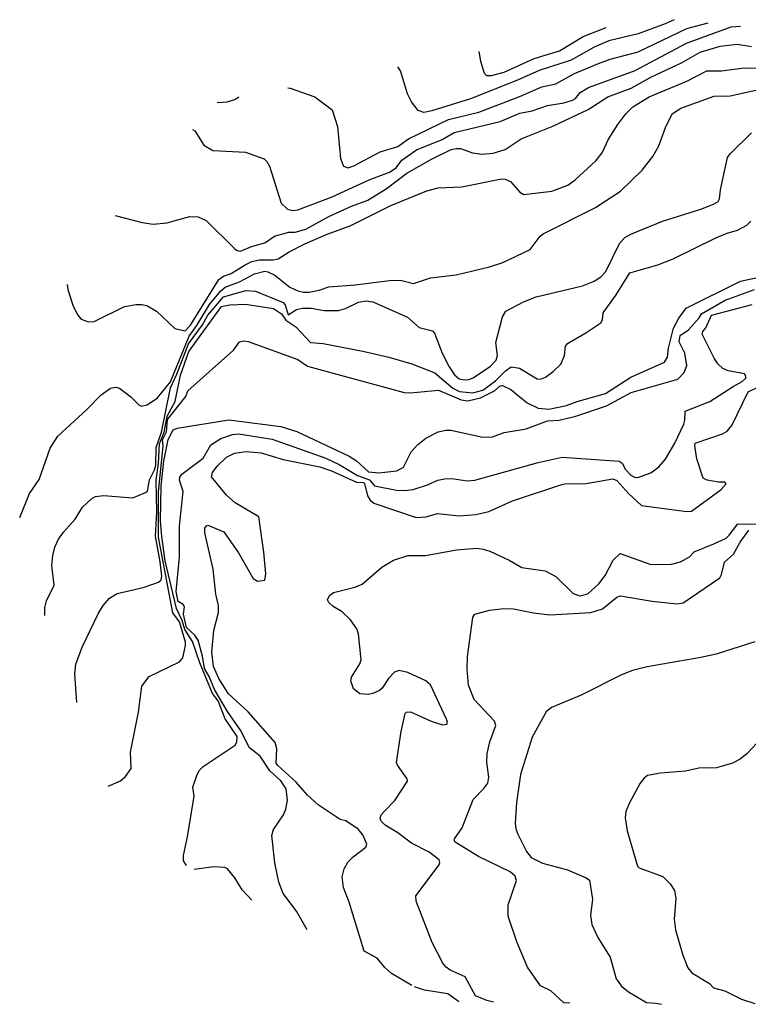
# Model space of a CAD drawing. Header units: metres. Extents: x 92348 to 92618, y 1600225 to 1600386.
# Tile 1 of 2: x 92348 to 92467, y 1600227 to 1600386. Entities that reach past the tile are written whole.
import ezdxf

# ---------------------------------------------------------------- set-up
doc = ezdxf.new("R2010")
doc.units = ezdxf.units.M
doc.header["$LTSCALE"] = 25.4
doc.layers.add('HøydeKurve', color=10, linetype='Continuous')

msp = doc.modelspace()

# ---------------------------------------------------------------- linework, layer by layer
at = {"layer": 'HøydeKurve'}
for points in [[(92376.53, 1600368.47, 121), (92376.87, 1600368.24, 121), (92378.34, 1600365.92, 121), (92379.8, 1600365.05, 121), (92385.1, 1600364.79, 121), (92388.17, 1600363.72, 121), (92388.6, 1600363.31, 121), (92389.03, 1600362.52, 121), (92390.89, 1600356.54, 121), (92391.92, 1600355.54, 121), (92392.82, 1600355.34, 121), (92393.61, 1600355.44, 121), (92399.18, 1600357.54, 121), (92405.2, 1600360.3, 121), (92408.49, 1600361.54, 121), (92409.57, 1600362.28, 121), (92410.51, 1600363.51, 121), (92412.88, 1600365.2, 121), (92417.06, 1600366.88, 121), (92419.01, 1600368.01, 121), (92426.46, 1600369.77, 121), (92429.67, 1600371.12, 121), (92431.65, 1600371.5, 121), (92434.14, 1600372.36, 121), (92436.78, 1600372.81, 121), (92438.22, 1600373.26, 121), (92438.66, 1600373.51, 121), (92439.45, 1600374.46, 121), (92440.8, 1600375.31, 121), (92448.37, 1600378.04, 121), (92456.73, 1600382.49, 121), (92463.94, 1600385.15, 121), (92465.47, 1600385.26, 121)], [(92391.99, 1600375.25, 122), (92392.37, 1600375.2, 122), (92396.37, 1600373.77, 122), (92399.16, 1600371.69, 122), (92400.07, 1600368.96, 122), (92400.52, 1600363.77, 122), (92401.01, 1600362.53, 122), (92401.76, 1600362.27, 122), (92402.68, 1600362.56, 122), (92406.98, 1600364.83, 122), (92409.84, 1600365.72, 122), (92411.6, 1600366.95, 122), (92418.05, 1600370.09, 122), (92422.97, 1600371.31, 122), (92429.75, 1600373.86, 122), (92433.24, 1600375.38, 122), (92435.5, 1600375.9, 122), (92438.55, 1600377.58, 122), (92442.43, 1600379.19, 122), (92444.32, 1600379.87, 122), (92448.84, 1600381.06, 122), (92456.75, 1600384.85, 122), (92460.23, 1600385.76, 122)], [(92454.69, 1600386.29, 123), (92453.22, 1600385.64, 123), (92448.88, 1600383.98, 123), (92444.1, 1600382.87, 123), (92441.69, 1600381.86, 123), (92438, 1600379.74, 123), (92432.81, 1600378.05, 123), (92429.26, 1600376.46, 123), (92421.65, 1600373.46, 123), (92415.39, 1600371.49, 123), (92414.04, 1600371.25, 123), (92413.16, 1600371.54, 123), (92412.08, 1600372.99, 123), (92411.44, 1600374.29, 123), (92410.26, 1600377.99, 123), (92409.85, 1600378.64, 123)], [(92423, 1600381.13, 124), (92423.28, 1600379.54, 124), (92423.85, 1600377.61, 124), (92424.23, 1600377.23, 124), (92425.06, 1600377.23, 124), (92427.08, 1600377.76, 124), (92431.99, 1600379.98, 124), (92436.08, 1600381.22, 124), (92439.95, 1600383.55, 124), (92443.65, 1600385.05, 124)], [(92363.95, 1600354.53, 120), (92368.36, 1600353.38, 120), (92370.11, 1600353.12, 120), (92372.33, 1600353.33, 120), (92376.1, 1600354.39, 120), (92377.46, 1600354.3, 120), (92378.74, 1600353.7, 120), (92383.36, 1600349.13, 120), (92383.78, 1600348.84, 120), (92384.28, 1600348.74, 120), (92386.1, 1600349.52, 120), (92388.23, 1600350.11, 120), (92389.83, 1600351.18, 120), (92392.14, 1600351.85, 120), (92393.17, 1600351.81, 120), (92394.91, 1600352.32, 120), (92398.67, 1600354.36, 120), (92402.31, 1600356.05, 120), (92404.96, 1600357.02, 120), (92407.97, 1600358.84, 120), (92411.29, 1600361.39, 120), (92415.33, 1600363.68, 120), (92418.51, 1600365.22, 120), (92419.29, 1600365.41, 120), (92420.04, 1600365.39, 120), (92421.96, 1600364.68, 120), (92423.46, 1600364.48, 120), (92425.32, 1600364.66, 120), (92427.25, 1600365.24, 120), (92429.89, 1600366.99, 120), (92434.99, 1600369, 120), (92440.76, 1600371.73, 120), (92443.94, 1600373.79, 120), (92447.72, 1600375.18, 120), (92450.89, 1600376.95, 120), (92455.9, 1600379.31, 120), (92458.91, 1600381.01, 120), (92462.17, 1600382.02, 120), (92464.92, 1600382.31, 120), (92467.23, 1600381.93, 120)], [(92356.18, 1600343.32, 119), (92356.29, 1600342.54, 119), (92357.09, 1600339.98, 119), (92357.85, 1600338.43, 119), (92358.44, 1600337.73, 119), (92359.63, 1600337.3, 119), (92360.53, 1600337.34, 119), (92365.46, 1600339.75, 119), (92367.35, 1600340.09, 119), (92368.27, 1600340.09, 119), (92369.12, 1600339.94, 119), (92370.66, 1600339.03, 119), (92373.64, 1600336.18, 119), (92375.35, 1600335.82, 119), (92376.17, 1600336.74, 119), (92380.78, 1600344.14, 119), (92381.57, 1600344.71, 119), (92382.79, 1600345.14, 119), (92385.04, 1600346.54, 119), (92386.17, 1600347.07, 119), (92387.4, 1600347.31, 119), (92389.59, 1600347.33, 119), (92390.43, 1600347.49, 119), (92392.22, 1600348.66, 119), (92394.77, 1600349.95, 119), (92398.38, 1600351.51, 119), (92402.11, 1600352.85, 119), (92408.72, 1600356.14, 119), (92414.57, 1600358.52, 119), (92416.37, 1600359.04, 119), (92420.26, 1600359.2, 119), (92426.66, 1600360.45, 119), (92427.27, 1600360.43, 119), (92428.12, 1600360.04, 119), (92429.63, 1600358.31, 119), (92430.3, 1600357.96, 119), (92434.85, 1600358.49, 119), (92437.46, 1600359.47, 119), (92438.62, 1600360.29, 119), (92442.01, 1600363.38, 119), (92443.02, 1600364.7, 119), (92444.03, 1600366.93, 119), (92445.57, 1600369.27, 119), (92446.87, 1600371.02, 119), (92448.01, 1600372.17, 119), (92450.62, 1600373.8, 119), (92456.77, 1600376.33, 119), (92459.98, 1600377.98, 119), (92462.4, 1600378.01, 119), (92466.13, 1600378.5, 119), (92468.33, 1600378.45, 119)], [(92348.46, 1600305.56, 118), (92350.04, 1600309.44, 118), (92351.61, 1600311.7, 118), (92353.41, 1600316.79, 118), (92354.65, 1600318.74, 118), (92359.38, 1600323.05, 118), (92361.67, 1600325.41, 118), (92363.18, 1600326.53, 118), (92364.09, 1600326.68, 118), (92364.66, 1600326.53, 118), (92366.5, 1600325.1, 118), (92367.84, 1600323.78, 118), (92368.25, 1600323.61, 118), (92369.15, 1600323.79, 118), (92370.83, 1600324.96, 118), (92372.94, 1600327.55, 118), (92375.96, 1600334.97, 118), (92377.22, 1600336.68, 118), (92379.28, 1600340.09, 118), (92381.13, 1600342.32, 118), (92381.84, 1600342.91, 118), (92384.12, 1600343.77, 118), (92386.57, 1600345.04, 118), (92388.26, 1600345.48, 118), (92388.76, 1600345.39, 118), (92389.86, 1600344.83, 118), (92392.33, 1600342.92, 118), (92393.61, 1600342.3, 118), (92394.53, 1600342.09, 118), (92395.46, 1600342.1, 118), (92397.06, 1600342.42, 118), (92398.67, 1600342.96, 118), (92402.92, 1600343.29, 118), (92408.48, 1600343.98, 118), (92410.26, 1600344.02, 118), (92412.41, 1600343.52, 118), (92415.13, 1600344.4, 118), (92419.3, 1600344.89, 118), (92424.7, 1600346.18, 118), (92426.89, 1600346.92, 118), (92431.34, 1600349.03, 118), (92432.96, 1600351.18, 118), (92433.46, 1600351.58, 118), (92441.93, 1600355.85, 118), (92445.98, 1600358.47, 118), (92449.52, 1600361.9, 118), (92451.26, 1600364.12, 118), (92452.22, 1600365.85, 118), (92453.3, 1600368.82, 118), (92454.38, 1600371.04, 118), (92455.76, 1600371.95, 118), (92461.22, 1600373.91, 118), (92463.8, 1600373.92, 118), (92469.44, 1600375.18, 118)], [(92380.5, 1600372.87, 122), (92382.14, 1600372.94, 122), (92383.36, 1600373.35, 122), (92384.05, 1600373.75, 122)], [(92352.52, 1600289.65, 117), (92352.55, 1600290.92, 117), (92352.79, 1600292.03, 117), (92354.06, 1600294.58, 117), (92353.69, 1600297.74, 117), (92353.82, 1600299.37, 117), (92354.18, 1600300.73, 117), (92354.78, 1600302.01, 117), (92355.57, 1600303.18, 117), (92357.46, 1600305.29, 117), (92358.67, 1600307.19, 117), (92360.18, 1600308.62, 117), (92360.76, 1600308.92, 117), (92362.08, 1600309.12, 117), (92366.81, 1600308.74, 117), (92368.89, 1600309.57, 117), (92369.22, 1600309.82, 117), (92369.53, 1600311.64, 117), (92370.35, 1600313.27, 117), (92370.55, 1600314.03, 117), (92370.63, 1600316.91, 117), (92371.46, 1600319.36, 117), (92372.92, 1600326.57, 117), (92373.95, 1600328.77, 117), (92375.85, 1600333.7, 117), (92378.14, 1600336.81, 117), (92379.01, 1600338.37, 117), (92381.55, 1600341.36, 117), (92385.17, 1600342.34, 117), (92386.74, 1600342.24, 117), (92391.22, 1600340.44, 117), (92391.55, 1600340.03, 117), (92392.07, 1600338.42, 117), (92393.37, 1600339.28, 117), (92394.32, 1600339.52, 117), (92395.78, 1600339.51, 117), (92397.89, 1600339.11, 117), (92400.2, 1600339.13, 117), (92401.34, 1600339.45, 117), (92403.44, 1600340.48, 117), (92404.73, 1600340.67, 117), (92405.77, 1600340.54, 117), (92411.39, 1600338.04, 117), (92413.31, 1600336.36, 117), (92415.5, 1600335.83, 117), (92415.8, 1600335.42, 117), (92417.04, 1600332.18, 117), (92418.17, 1600330, 117), (92419.06, 1600328.67, 117), (92419.82, 1600328.04, 117), (92420.6, 1600327.88, 117), (92421.37, 1600327.95, 117), (92422.07, 1600328.21, 117), (92424.89, 1600330.1, 117), (92425.81, 1600331.08, 117), (92426.03, 1600331.83, 117), (92425.75, 1600333.95, 117), (92426.82, 1600338.07, 117), (92427.38, 1600339.02, 117), (92430.27, 1600340.52, 117), (92432.29, 1600341.31, 117), (92439.8, 1600343.14, 117), (92441.71, 1600343.87, 117), (92442.81, 1600344.57, 117), (92443.59, 1600345.43, 117), (92445.81, 1600349.96, 117), (92446.68, 1600350.96, 117), (92447.68, 1600351.5, 117), (92452.82, 1600353.59, 117), (92459.05, 1600355.57, 117), (92461.09, 1600356.35, 117), (92461.87, 1600356.82, 117), (92462.07, 1600357.21, 117), (92462.21, 1600358.7, 117), (92463.36, 1600363.91, 117), (92463.79, 1600364.54, 117), (92467.28, 1600367.94, 117)], [(92357.76, 1600275.55, 116), (92357.41, 1600280.2, 116), (92357.6, 1600281.76, 116), (92358.61, 1600284.5, 116), (92361.26, 1600290.01, 116), (92362.02, 1600291.24, 116), (92363.04, 1600292.43, 116), (92364.28, 1600293.19, 116), (92368.53, 1600294.19, 116), (92370.97, 1600295.04, 116), (92371.44, 1600295.43, 116), (92371.56, 1600296.03, 116), (92371.27, 1600298.33, 116), (92370.49, 1600302.51, 116), (92370.7, 1600306.42, 116), (92370.6, 1600311.61, 116), (92370.99, 1600314.31, 116), (92371.15, 1600317.5, 116), (92371.89, 1600319.4, 116), (92372.39, 1600321.97, 116), (92373.69, 1600324.38, 116), (92374.54, 1600328.65, 116), (92375.92, 1600332.46, 116), (92381.23, 1600339.78, 116), (92382.6, 1600340.05, 116), (92385.13, 1600340.16, 116), (92389.67, 1600339.42, 116), (92390.95, 1600338.58, 116), (92391.67, 1600337.54, 116), (92393.31, 1600336.48, 116), (92395.67, 1600333.93, 116), (92397.75, 1600333.74, 116), (92404.19, 1600332.53, 116), (92408.4, 1600331.55, 116), (92412.1, 1600330.47, 116), (92415.85, 1600329, 116), (92418.8, 1600326.53, 116), (92419.85, 1600326, 116), (92422.02, 1600325.76, 116), (92423.64, 1600326.19, 116), (92425.69, 1600327.72, 116), (92427.33, 1600329.35, 116), (92428.25, 1600329.98, 116), (92429.62, 1600329.75, 116), (92432.47, 1600328.03, 116), (92433, 1600327.96, 116), (92433.81, 1600328.32, 116), (92435.05, 1600329.21, 116), (92436.32, 1600330.42, 116), (92436.88, 1600331.82, 116), (92437.07, 1600333.32, 116), (92437.37, 1600333.77, 116), (92440.35, 1600335.47, 116), (92442.79, 1600337.12, 116), (92443.05, 1600337.59, 116), (92443.19, 1600338.74, 116), (92445.27, 1600341.66, 116), (92447.48, 1600345.2, 116), (92452.04, 1600346.53, 116), (92454.52, 1600347.49, 116), (92461.46, 1600350.88, 116), (92463.31, 1600351.67, 116), (92464.99, 1600352.17, 116), (92466.48, 1600352.94, 116), (92467.13, 1600353.63, 116)], [(92362.81, 1600261.96, 115), (92364.8, 1600262.8, 115), (92365.66, 1600263.54, 115), (92366.56, 1600264.84, 115), (92366.46, 1600267.47, 115), (92367.73, 1600273.96, 115), (92368.31, 1600278.18, 115), (92369.46, 1600279.75, 115), (92374.39, 1600282.15, 115), (92374.95, 1600282.8, 115), (92375.38, 1600284.75, 115), (92375.36, 1600285.3, 115), (92374.4, 1600288.62, 115), (92373.32, 1600290.06, 115), (92371.02, 1600302.37, 115), (92371.02, 1600309.69, 115), (92371.73, 1600317.09, 115), (92371.66, 1600318.13, 115), (92372.31, 1600319.45, 115), (92372.48, 1600321.42, 115), (92375.45, 1600325.16, 115), (92375.77, 1600326.08, 115), (92383.17, 1600332.7, 115), (92384.16, 1600334.06, 115), (92384.87, 1600334.21, 115), (92385.57, 1600334.08, 115), (92393.59, 1600331.16, 115), (92395.18, 1600330.07, 115), (92410.89, 1600325.82, 115), (92411.88, 1600325.78, 115), (92416.47, 1600326.18, 115), (92420.14, 1600324.63, 115), (92421.23, 1600324.47, 115), (92423.24, 1600324.97, 115), (92425.52, 1600326.09, 115), (92426.48, 1600326.88, 115), (92426.85, 1600326.97, 115), (92428.18, 1600326.29, 115), (92430.84, 1600324.15, 115), (92432.62, 1600323.28, 115), (92434.36, 1600323.11, 115), (92437.21, 1600323.69, 115), (92438.94, 1600324.35, 115), (92443.58, 1600325.64, 115), (92447.65, 1600328.3, 115), (92453.15, 1600330.76, 115), (92453.63, 1600331.56, 115), (92453.79, 1600333.01, 115), (92454.59, 1600336.23, 115), (92455.47, 1600337.89, 115), (92456.66, 1600339.49, 115), (92465.47, 1600343.86, 115), (92468.74, 1600344.6, 115)], [(92375.55, 1600249.1, 114), (92375.07, 1600249.83, 114), (92375.03, 1600250.73, 114), (92375.68, 1600253.74, 114), (92376.78, 1600260.35, 114), (92376.59, 1600261.77, 114), (92377.21, 1600263.7, 114), (92377.62, 1600264.51, 114), (92378.27, 1600265.14, 114), (92383.46, 1600268.61, 114), (92383.73, 1600269.11, 114), (92383.78, 1600269.99, 114), (92381.81, 1600272.86, 114), (92380.69, 1600275.82, 114), (92379.77, 1600276.98, 114), (92377.72, 1600281.95, 114), (92376.5, 1600285.41, 114), (92375.29, 1600287.35, 114), (92374.83, 1600288.82, 114), (92373.89, 1600290.77, 114), (92372.07, 1600298.5, 114), (92371.51, 1600302.47, 114), (92371.34, 1600305.02, 114), (92371.41, 1600310.66, 114), (92371.84, 1600314.7, 114), (92372.54, 1600318.17, 114), (92373.36, 1600319.75, 114), (92374.01, 1600320.04, 114), (92382.42, 1600321.39, 114), (92390.86, 1600320.3, 114), (92393.44, 1600319.47, 114), (92401.92, 1600315.5, 114), (92403.16, 1600314.71, 114), (92405.09, 1600312.96, 114), (92406.74, 1600312.8, 114), (92409.68, 1600313.12, 114), (92410.79, 1600313.71, 114), (92412, 1600316.2, 114), (92413.06, 1600317.34, 114), (92414.38, 1600318.39, 114), (92416.38, 1600319.43, 114), (92417.62, 1600319.72, 114), (92418.45, 1600319.71, 114), (92423.67, 1600318.58, 114), (92425.21, 1600318.63, 114), (92427.1, 1600319.32, 114), (92430.68, 1600319.9, 114), (92434.13, 1600321.22, 114), (92436.06, 1600321.32, 114), (92438.72, 1600321.96, 114), (92443.71, 1600323.63, 114), (92447.73, 1600325.8, 114), (92455.29, 1600327.97, 114), (92456.31, 1600329.07, 114), (92456.75, 1600330.18, 114), (92456.42, 1600332.17, 114), (92455.52, 1600334.04, 114), (92455.69, 1600335.05, 114), (92457.05, 1600335.97, 114), (92458.74, 1600337.9, 114), (92459.13, 1600338.55, 114), (92462.98, 1600340.8, 114), (92467.76, 1600342.54, 114)], [(92395.14, 1600238.67, 113), (92393.41, 1600241.67, 113), (92391.25, 1600244.57, 113), (92390.52, 1600246.37, 113), (92389.9, 1600249.5, 113), (92389.37, 1600253.95, 113), (92389.68, 1600254.91, 113), (92391.28, 1600257.31, 113), (92391.67, 1600258.22, 113), (92391.93, 1600259.71, 113), (92391.72, 1600261.55, 113), (92390.88, 1600262.84, 113), (92389.06, 1600264.47, 113), (92387.49, 1600266.81, 113), (92385.76, 1600268.15, 113), (92384.32, 1600271.02, 113), (92382.2, 1600274.07, 113), (92380.1, 1600277.65, 113), (92379.22, 1600279.73, 113), (92378.45, 1600281.04, 113), (92378.13, 1600283.04, 113), (92377.45, 1600285.64, 113), (92376.91, 1600286.47, 113), (92375.52, 1600287.68, 113), (92375.07, 1600289.83, 113), (92375.22, 1600291.05, 113), (92375, 1600291.45, 113), (92374.17, 1600291.91, 113), (92373.86, 1600293.52, 113), (92374.41, 1600299.1, 113), (92374.39, 1600304.12, 113), (92374.98, 1600309.74, 113), (92374.41, 1600311.62, 113), (92374.44, 1600312.07, 113), (92374.79, 1600312.56, 113), (92378.25, 1600315.15, 113), (92379.47, 1600317.34, 113), (92381.14, 1600318.37, 113), (92383.02, 1600319, 113), (92383.96, 1600319.12, 113), (92389.46, 1600318.22, 113), (92398.17, 1600315.16, 113), (92400.31, 1600314.13, 113), (92403.3, 1600312.35, 113), (92405.23, 1600311.67, 113), (92406.08, 1600310.68, 113), (92409.64, 1600309.97, 113), (92410.93, 1600309.92, 113), (92412.36, 1600310.1, 113), (92414.68, 1600310.83, 113), (92416.32, 1600311.59, 113), (92417.44, 1600311.83, 113), (92418.62, 1600311.86, 113), (92421.12, 1600311.5, 113), (92422.34, 1600311.62, 113), (92432.61, 1600314.45, 113), (92436.51, 1600315.32, 113), (92445.75, 1600314.69, 113), (92446.27, 1600314.35, 113), (92446.82, 1600313.32, 113), (92447.65, 1600312.43, 113), (92448.39, 1600312.05, 113), (92448.99, 1600312.08, 113), (92450.92, 1600312.77, 113), (92452.19, 1600313.73, 113), (92453.28, 1600315.02, 113), (92454.8, 1600317.6, 113), (92456.26, 1600320.68, 113), (92456.44, 1600321.31, 113), (92456.49, 1600322.76, 113), (92460.5, 1600324.33, 113), (92464.28, 1600326.81, 113), (92465.76, 1600327.61, 113), (92466.31, 1600328.12, 113), (92466.36, 1600328.47, 113), (92466.11, 1600328.86, 113), (92463.49, 1600329.32, 113), (92462.58, 1600329.73, 113), (92461.77, 1600330.46, 113), (92461.17, 1600331.4, 113), (92459.26, 1600335.28, 113), (92459.34, 1600335.7, 113), (92459.84, 1600336.28, 113), (92460.78, 1600338.36, 113), (92467.34, 1600340.11, 113)], [(92412.14, 1600229.62, 112), (92408.81, 1600231.57, 112), (92407.72, 1600232.55, 112), (92406.5, 1600234.07, 112), (92404.38, 1600235.18, 112), (92401.93, 1600243.15, 112), (92401.05, 1600245.51, 112), (92400.8, 1600247.26, 112), (92401.13, 1600248.54, 112), (92401.75, 1600249.63, 112), (92402.6, 1600250.49, 112), (92404.66, 1600252.07, 112), (92404.82, 1600252.56, 112), (92404.14, 1600254.08, 112), (92403.38, 1600255, 112), (92401.39, 1600256.34, 112), (92400.51, 1600256.53, 112), (92396.92, 1600258.91, 112), (92395.18, 1600260.49, 112), (92393.35, 1600262.6, 112), (92390.36, 1600265.31, 112), (92390.12, 1600265.71, 112), (92390.22, 1600268.03, 112), (92389.92, 1600269.03, 112), (92385.57, 1600274.03, 112), (92382.36, 1600276.96, 112), (92380.8, 1600279.44, 112), (92379.92, 1600281.36, 112), (92379.66, 1600283.68, 112), (92379.98, 1600287.23, 112), (92380.72, 1600290.13, 112), (92380.76, 1600291.26, 112), (92380.31, 1600293.12, 112), (92379.89, 1600297.18, 112), (92378.51, 1600303.04, 112), (92378.54, 1600303.79, 112), (92378.8, 1600304.21, 112), (92379.02, 1600304.27, 112), (92381.59, 1600303.2, 112), (92384, 1600299.79, 112), (92386.35, 1600295.66, 112), (92387.04, 1600295.2, 112), (92388.27, 1600295.38, 112), (92388.42, 1600296.4, 112), (92388.11, 1600299.92, 112), (92387.27, 1600305.63, 112), (92383.42, 1600307.92, 112), (92382.06, 1600309.18, 112), (92379.58, 1600312.13, 112), (92379.76, 1600312.85, 112), (92380.52, 1600313.87, 112), (92382.06, 1600315.35, 112), (92383.34, 1600315.98, 112), (92385.24, 1600316.25, 112), (92387.66, 1600316.01, 112), (92391.21, 1600314.94, 112), (92397.19, 1600313.74, 112), (92399.1, 1600313.09, 112), (92403.12, 1600311.28, 112), (92404.26, 1600311.2, 112), (92404.45, 1600311.03, 112), (92404.93, 1600309.06, 112), (92405.36, 1600308.37, 112), (92405.96, 1600307.87, 112), (92412.82, 1600305.52, 112), (92414.42, 1600305.67, 112), (92416.28, 1600306.2, 112), (92419.81, 1600305.8, 112), (92422.49, 1600306, 112), (92424.6, 1600306.51, 112), (92428.44, 1600308.22, 112), (92436.32, 1600310.84, 112), (92436.96, 1600311.01, 112), (92440.41, 1600311.06, 112), (92444.77, 1600311.79, 112), (92445.38, 1600311.53, 112), (92447.32, 1600309.39, 112), (92449.41, 1600307.5, 112), (92456.78, 1600306.51, 112), (92457.54, 1600306.58, 112), (92462.34, 1600310.07, 112), (92463.12, 1600311.02, 112), (92462.92, 1600311.28, 112), (92461.9, 1600311.29, 112), (92460.05, 1600311.6, 112), (92459.4, 1600311.94, 112), (92458.4, 1600315.05, 112), (92458.06, 1600317.17, 112), (92458.13, 1600317.6, 112), (92462.57, 1600319.12, 112), (92463.33, 1600319.54, 112), (92464.08, 1600320.45, 112), (92466.72, 1600325.93, 112), (92468.08, 1600326.55, 112)], [(92425.38, 1600226.91, 111), (92424.29, 1600227.18, 111), (92422.43, 1600227.93, 111), (92420.75, 1600231.03, 111), (92418.34, 1600232.1, 111), (92417.67, 1600232.59, 111), (92417.17, 1600233.25, 111), (92415.4, 1600236.62, 111), (92412.84, 1600243.29, 111), (92412.77, 1600244.19, 111), (92416.56, 1600249.17, 111), (92416.69, 1600249.56, 111), (92416.56, 1600249.99, 111), (92414.92, 1600251.23, 111), (92412.08, 1600252.71, 111), (92409.87, 1600254.37, 111), (92407.8, 1600255.65, 111), (92407.14, 1600256.29, 111), (92406.98, 1600256.79, 111), (92407.15, 1600257.28, 111), (92407.68, 1600257.92, 111), (92409.35, 1600259.61, 111), (92411.42, 1600262.75, 111), (92411.36, 1600263.17, 111), (92409.77, 1600265.34, 111), (92409.62, 1600265.81, 111), (92410.37, 1600270.84, 111), (92411.06, 1600273.72, 111), (92411.27, 1600273.94, 111), (92411.92, 1600273.99, 111), (92415.25, 1600272.49, 111), (92417.1, 1600271.89, 111), (92417.82, 1600271.99, 111), (92417.91, 1600272.33, 111), (92417.77, 1600272.82, 111), (92415.13, 1600278.39, 111), (92414.38, 1600279.05, 111), (92411.46, 1600280.41, 111), (92410.08, 1600280.7, 111), (92409.29, 1600280.47, 111), (92408.31, 1600279.44, 111), (92407.29, 1600277.88, 111), (92406.88, 1600277.48, 111), (92405.81, 1600277, 111), (92405.05, 1600276.82, 111), (92403.7, 1600276.94, 111), (92402.65, 1600277.77, 111), (92402.22, 1600279.05, 111), (92402.33, 1600279.64, 111), (92403.68, 1600281.8, 111), (92403.88, 1600282.44, 111), (92403.47, 1600286.67, 111), (92403.19, 1600287.49, 111), (92402.17, 1600288.95, 111), (92400.82, 1600290.21, 111), (92399.37, 1600291.1, 111), (92398.64, 1600291.77, 111), (92398.44, 1600292.19, 111), (92398.73, 1600292.86, 111), (92399.41, 1600293.38, 111), (92402.84, 1600294.24, 111), (92404.05, 1600294.74, 111), (92407.24, 1600297.5, 111), (92409.12, 1600298.63, 111), (92411.48, 1600299.37, 111), (92414.32, 1600299.4, 111), (92419.38, 1600300.31, 111), (92422.68, 1600300.57, 111), (92423.72, 1600300.4, 111), (92424.76, 1600300.08, 111), (92427.91, 1600298.62, 111), (92429.99, 1600297.45, 111), (92433.75, 1600296.89, 111), (92435.49, 1600295.95, 111), (92438.29, 1600293.19, 111), (92439.38, 1600292.83, 111), (92440.7, 1600293.14, 111), (92442.49, 1600294.77, 111), (92443.49, 1600296.15, 111), (92444.82, 1600298.62, 111), (92445.92, 1600299.71, 111), (92450.9, 1600297.93, 111), (92454.28, 1600297.99, 111), (92455.73, 1600298.35, 111), (92457.19, 1600299.15, 111), (92457.96, 1600299.97, 111), (92461.16, 1600301.24, 111), (92463.12, 1600302.21, 111), (92463.64, 1600302.68, 111), (92465.02, 1600304.52, 111), (92468.2, 1600304.46, 111)], [(92437.79, 1600226.76, 110), (92436.77, 1600226.83, 110), (92434.67, 1600228.73, 110), (92433.02, 1600229.56, 110), (92430.87, 1600232.58, 110), (92429.18, 1600236.72, 110), (92427.74, 1600240.89, 110), (92427.75, 1600242.72, 110), (92429.1, 1600246.65, 110), (92428.9, 1600247.36, 110), (92428.06, 1600248.05, 110), (92422.93, 1600250.57, 110), (92419.17, 1600252.88, 110), (92418.97, 1600253.17, 110), (92419.03, 1600253.43, 110), (92420.27, 1600255.17, 110), (92422.1, 1600259.81, 110), (92423.83, 1600261.58, 110), (92424.46, 1600262.44, 110), (92424.61, 1600263.4, 110), (92424.28, 1600265.78, 110), (92424.33, 1600267.28, 110), (92424.78, 1600269.17, 110), (92425.77, 1600271.79, 110), (92425.54, 1600272.48, 110), (92422.25, 1600276.04, 110), (92421.3, 1600278.36, 110), (92421.1, 1600280.95, 110), (92421.15, 1600283, 110), (92422, 1600289.32, 110), (92422.32, 1600289.86, 110), (92424.72, 1600290.52, 110), (92427.06, 1600290.78, 110), (92428.64, 1600290.74, 110), (92431.85, 1600290.06, 110), (92434.54, 1600289.76, 110), (92441.16, 1600290.12, 110), (92443.05, 1600290.7, 110), (92445.38, 1600292.62, 110), (92446, 1600292.84, 110), (92451.12, 1600291.95, 110), (92455.18, 1600291.55, 110), (92456.18, 1600291.68, 110), (92462.11, 1600295.75, 110), (92462.39, 1600296.27, 110), (92462.9, 1600298.31, 110), (92464.35, 1600299.57, 110), (92465.42, 1600301.56, 110), (92466.8, 1600303.49, 110)], [(92467.78, 1600285.35, 109), (92461.51, 1600283.39, 109), (92459.02, 1600282.82, 109), (92450.34, 1600281.34, 109), (92447.92, 1600280.7, 109), (92446.17, 1600280.04, 109), (92439.6, 1600276.72, 109), (92434.79, 1600274.74, 109), (92433.92, 1600274.01, 109), (92431.64, 1600269.91, 109), (92429.78, 1600263.87, 109), (92429.12, 1600259.31, 109), (92428.89, 1600255.96, 109), (92428.99, 1600255.05, 109), (92429.3, 1600254.18, 109), (92430.73, 1600251.35, 109), (92431.49, 1600250.41, 109), (92433.34, 1600249.49, 109), (92437.38, 1600248.38, 109), (92440.4, 1600247.11, 109), (92440.96, 1600246.71, 109), (92441.47, 1600243.62, 109), (92441.12, 1600240.97, 109), (92441.34, 1600239.52, 109), (92442.3, 1600237.39, 109), (92444.31, 1600234.2, 109), (92445.31, 1600230.68, 109), (92446.17, 1600229.53, 109), (92447.29, 1600228.62, 109), (92450.2, 1600226.87, 109), (92451.79, 1600226.74, 109), (92452.66, 1600226.57, 109)], [(92468.1, 1600268.93, 108), (92466.54, 1600267.26, 108), (92465.43, 1600266.36, 108), (92464.17, 1600265.71, 108), (92461.56, 1600264.93, 108), (92458.69, 1600264.87, 108), (92456.54, 1600264.4, 108), (92452.46, 1600264.05, 108), (92450.35, 1600263.67, 108), (92449.81, 1600263.27, 108), (92449.16, 1600262.45, 108), (92447.43, 1600259.27, 108), (92446.84, 1600257.83, 108), (92446.76, 1600256.82, 108), (92447.06, 1600254.71, 108), (92448.74, 1600248.96, 108), (92449.04, 1600248.71, 108), (92452.85, 1600247.28, 108), (92454.06, 1600246.09, 108), (92454.74, 1600245.02, 108), (92454.99, 1600243.76, 108), (92454.68, 1600240.4, 108), (92454.91, 1600238.66, 108), (92456.12, 1600234.54, 108), (92456.92, 1600232.51, 108), (92457.58, 1600231.65, 108), (92460.42, 1600229.97, 108), (92461.11, 1600229.23, 108), (92462.93, 1600228.78, 108), (92465.61, 1600227.4, 108), (92467.8, 1600226.7, 108)], [(92386.16, 1600243.45, 114), (92384.59, 1600245.13, 114), (92383.41, 1600247.07, 114), (92382.19, 1600248.57, 114), (92381.76, 1600248.76, 114), (92379.95, 1600248.88, 114), (92376.8, 1600248.45, 114), (92376.77, 1600248.45, 114)], [(92419.8, 1600226.98, 112), (92419.71, 1600227.01, 112), (92417.95, 1600228.29, 112), (92414.16, 1600228.86, 112), (92412.53, 1600229.41, 112)]]:
    msp.add_polyline3d(points, dxfattribs=at)

doc.saveas('drawing.dxf')
